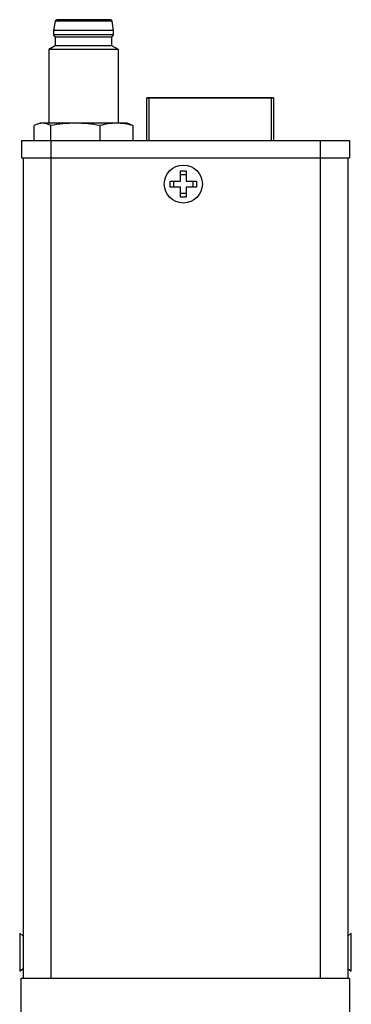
# Model space of a CAD drawing. Header units: inches. Extents: x 8.9 to 30.3, y 2.4 to 19.7.
# Tile 2 of 11: x 8.9 to 10.4, y 7.9 to 12.3. Entities that reach past the tile are written whole.
import ezdxf

# ---------------------------------------------------------------- set-up
doc = ezdxf.new("R2010")
doc.units = ezdxf.units.IN
doc.header["$MEASUREMENT"] = 0

msp = doc.modelspace()

# ---------------------------------------------------------------- linework, layer by layer
at = {"color": 7, "linetype": 'Continuous', "lineweight": 25}
for p, q in [((9.0267, 12.33), (9.0197, 12.2878)), ((9.2842, 12.33), (9.0267, 12.33)), ((9.2913, 12.2878), (9.2842, 12.33)), ((9.0197, 12.2878), (9.0197, 12.2681)), ((9.2913, 12.2878), (9.0197, 12.2878)), ((9.0197, 12.2681), (9.0275, 12.2582)), ((9.2913, 12.2681), (9.0197, 12.2681)), ((9.2834, 12.2582), (9.2913, 12.2681)), ((9.2913, 12.2681), (9.2913, 12.2878)), ((9.0275, 12.2189), (8.998, 12.2018)), ((9.0275, 12.2582), (9.0275, 12.2189)), ((9.2834, 12.2582), (9.0275, 12.2582)), ((9.2834, 12.2189), (9.0275, 12.2189)), ((9.2834, 12.2189), (9.2834, 12.2582)), ((9.313, 12.2018), (9.2834, 12.2189)), ((8.998, 12.2018), (8.998, 11.8685)), ((9.313, 12.2018), (8.998, 12.2018)), ((9.313, 11.8685), (9.313, 12.2018)), ((9.441, 11.9838), (9.441, 11.9838)), ((9.441, 11.9838), (9.441, 11.9838)), ((9.441, 11.9838), (9.441, 11.9838)), ((9.441, 11.7897), (9.441, 11.9838)), ((10.004, 11.9838), (9.451, 11.9838)), ((9.451, 11.9838), (10.004, 11.9838)), ((10.004, 11.9838), (9.451, 11.9838)), ((9.461, 11.9838), (9.461, 11.9838)), ((9.994, 11.9838), (9.461, 11.9838)), ((9.461, 11.9838), (9.994, 11.9838)), ((9.461, 11.9838), (9.461, 11.9838)), ((9.994, 11.9838), (9.461, 11.9838)), ((9.461, 11.9838), (9.994, 11.9838)), ((9.469, 11.9838), (9.4685, 11.9838)), ((9.469, 11.9838), (9.4685, 11.9838)), ((9.986, 11.9838), (9.469, 11.9838)), ((9.469, 11.9838), (9.501, 11.9838)), ((9.469, 11.9838), (9.469, 11.9838)), ((9.469, 11.9838), (9.986, 11.9838)), ((9.469, 11.9838), (9.469, 11.9838)), ((9.501, 11.9838), (9.469, 11.9838)), ((9.469, 11.9838), (9.469, 11.9838)), ((9.986, 11.9838), (9.469, 11.9838)), ((9.469, 11.9838), (9.469, 11.9838)), ((9.469, 11.9838), (9.469, 11.9838)), ((9.469, 11.9838), (9.469, 11.9838)), ((9.469, 11.9838), (9.501, 11.9838)), ((9.469, 11.9838), (9.986, 11.9838)), ((9.501, 11.9838), (9.469, 11.9838)), ((9.501, 11.9838), (9.501, 11.9838)), ((9.5771, 11.9838), (9.501, 11.9838)), ((9.501, 11.9838), (9.5771, 11.9838)), ((9.501, 11.9838), (9.501, 11.9838)), ((9.501, 11.9838), (9.501, 11.9838)), ((9.501, 11.9838), (9.501, 11.9838)), ((9.5771, 11.9838), (9.501, 11.9838)), ((9.501, 11.9838), (9.5771, 11.9838)), ((9.501, 11.9838), (9.501, 11.9838)), ((9.501, 11.9838), (9.501, 11.9838)), ((9.5771, 11.9838), (9.5771, 11.9838)), ((9.906, 11.9838), (9.5771, 11.9838)), ((9.5771, 11.9838), (9.906, 11.9838)), ((9.5771, 11.9838), (9.5771, 11.9838)), ((9.5771, 11.9838), (9.5771, 11.9838)), ((9.5771, 11.9838), (9.5771, 11.9838)), ((9.906, 11.9838), (9.5771, 11.9838)), ((9.5771, 11.9838), (9.906, 11.9838)), ((9.5771, 11.9838), (9.5771, 11.9838)), ((9.5771, 11.9838), (9.5771, 11.9838)), ((9.906, 11.9838), (9.906, 11.9838)), ((9.906, 11.9838), (9.906, 11.9838)), ((9.986, 11.9838), (9.986, 11.9838)), ((9.986, 11.9838), (9.9865, 11.9838)), ((9.986, 11.9838), (9.986, 11.9838)), ((9.986, 11.9838), (9.9864, 11.9838)), ((9.994, 11.9838), (9.994, 11.9838)), ((9.994, 11.9838), (9.994, 11.9838)), ((10.014, 11.9838), (10.014, 11.9838)), ((10.014, 11.9838), (10.014, 11.9838)), ((10.014, 11.9838), (10.014, 11.7897)), ((10.014, 11.9838), (10.014, 11.9838)), ((8.9586, 11.8685), (8.9471, 11.8643)), ((8.9695, 11.8685), (8.9586, 11.8685)), ((9.1182, 11.8685), (8.9695, 11.8685)), ((9.3042, 11.8685), (9.1182, 11.8685)), ((9.3523, 11.8685), (9.3042, 11.8685)), ((9.3639, 11.8643), (9.3523, 11.8685)), ((9.3638, 11.8639), (9.3787, 11.8574)), ((8.9323, 11.7897), (8.9323, 11.8574)), ((9.0066, 11.7897), (9.0066, 11.8574)), ((9.2298, 11.7897), (9.2298, 11.8574)), ((9.3787, 11.8574), (9.3787, 11.7897)), ((8.874, 11.7897), (8.874, 11.711)), ((8.874, 11.7897), (9.0079, 11.7897)), ((9.0079, 11.7897), (9.0079, 11.711)), ((9.0079, 11.7897), (10.2244, 11.7897)), ((10.1054, 11.7917), (10.1054, 11.7897)), ((10.1467, 11.7917), (10.1467, 11.7897)), ((10.2204, 11.7897), (10.2204, 11.7917)), ((10.2244, 11.7897), (10.2244, 11.711)), ((10.2244, 11.7897), (10.3582, 11.7897)), ((10.3582, 11.7897), (10.3582, 11.711)), ((8.874, 11.711), (9.0079, 11.711)), ((8.8816, 11.711), (8.8816, 7.9965)), ((9.0066, 11.711), (9.0066, 7.9965)), ((9.0079, 11.711), (10.2244, 11.711)), ((10.2244, 11.711), (10.3582, 11.711)), ((10.2256, 11.711), (10.2256, 7.9965)), ((10.3506, 11.711), (10.3506, 7.9965)), ((9.5928, 11.6529), (9.6198, 11.6529)), ((9.5928, 11.6064), (9.5928, 11.6529)), ((9.5928, 11.6355), (9.6198, 11.6355)), ((9.6198, 11.6529), (9.6198, 11.6064)), ((9.5463, 11.5794), (9.5463, 11.6064)), ((9.5463, 11.6064), (9.5928, 11.6064)), ((9.5637, 11.5794), (9.5637, 11.6064)), ((9.6198, 11.6064), (9.6663, 11.6064)), ((9.6489, 11.6064), (9.6489, 11.5794)), ((9.6663, 11.6064), (9.6663, 11.5794)), ((9.5928, 11.5794), (9.5463, 11.5794)), ((9.5928, 11.5329), (9.5928, 11.5794)), ((9.6198, 11.5503), (9.5928, 11.5503)), ((9.6663, 11.5794), (9.6198, 11.5794)), ((9.6198, 11.5794), (9.6198, 11.5329)), ((9.6198, 11.5329), (9.5928, 11.5329)), ((8.8816, 8.1878), (8.8666, 8.2006)), ((8.8666, 8.2006), (8.8666, 8.0286)), ((10.3656, 8.2005), (10.3506, 8.1877)), ((10.3656, 8.0285), (10.3656, 8.2005)), ((8.8666, 8.0286), (8.8816, 8.0413)), ((10.3506, 8.0412), (10.3656, 8.0285)), ((10.357, 7.9965), (8.872, 7.9965)), ((8.872, 7.9965), (8.872, 6.5115)), ((10.357, 7.9965), (10.357, 6.5115))]:
    msp.add_line(p, q, dxfattribs=at)
at = {"color": 8, "linetype": 'Continuous', "lineweight": 25}
for p, q in [((9.451, 11.9838), (9.451, 11.7897)), ((10.004, 11.9838), (10.004, 11.7897))]:
    msp.add_line(p, q, dxfattribs=at)
at = {"color": 7, "linetype": 'Continuous', "lineweight": 25, "flags": 128}
for points in [[(9.441, 11.9838), (9.4412, 11.9838), (9.4417, 11.9838), (9.4426, 11.9838), (9.4439, 11.9838), (9.4454, 11.9838), (9.4471, 11.9838), (9.449, 11.9838), (9.451, 11.9838)], [(9.451, 11.9838), (9.449, 11.9838), (9.4471, 11.9838), (9.4454, 11.9838), (9.4439, 11.9838), (9.4426, 11.9838), (9.4417, 11.9838), (9.4412, 11.9838), (9.441, 11.9838)], [(9.451, 11.9838), (9.449, 11.9838), (9.4471, 11.9838), (9.4454, 11.9838), (9.4439, 11.9838), (9.4426, 11.9838), (9.4417, 11.9838), (9.4412, 11.9838), (9.441, 11.9838)], [(9.441, 11.9838), (9.4412, 11.9838), (9.4417, 11.9838), (9.4426, 11.9838), (9.4439, 11.9838), (9.4454, 11.9838), (9.4471, 11.9838), (9.449, 11.9838), (9.451, 11.9838)], [(10.004, 11.9838), (10.0059, 11.9838), (10.0078, 11.9838), (10.0095, 11.9838), (10.0111, 11.9838), (10.0123, 11.9838), (10.0132, 11.9838), (10.0138, 11.9838), (10.014, 11.9838)], [(10.014, 11.9838), (10.0138, 11.9838), (10.0132, 11.9838), (10.0123, 11.9838), (10.0111, 11.9838), (10.0095, 11.9838), (10.0078, 11.9838), (10.0059, 11.9838), (10.004, 11.9838)], [(10.014, 11.9838), (10.0138, 11.9838), (10.0132, 11.9838), (10.0123, 11.9838), (10.0111, 11.9838), (10.0095, 11.9838), (10.0078, 11.9838), (10.0059, 11.9838), (10.004, 11.9838)], [(10.004, 11.9838), (10.0059, 11.9838), (10.0078, 11.9838), (10.0095, 11.9838), (10.0111, 11.9838), (10.0123, 11.9838), (10.0132, 11.9838), (10.0138, 11.9838), (10.014, 11.9838)]]:
    msp.add_lwpolyline(points, dxfattribs=at)
at = {"color": 7, "linetype": 'Continuous', "lineweight": 25}
msp.add_circle((9.6063, 11.5929), 0.086, dxfattribs=at)
for centre, start, end in [((9.0346, 12.3291), 90, 173.4802), ((9.2764, 12.3291), 6.5198, 90)]:
    msp.add_arc(centre, 0.00787, start, end, dxfattribs=at)
for points in [[(9.1555, 12.337), (9.0887, 12.337), (9.0346, 12.337), (9.0346, 12.337)], [(8.9695, 11.8685), (8.957, 11.8685), (8.9446, 11.8642), (8.9323, 11.8574)], [(9.0066, 11.8574), (8.9943, 11.8642), (8.982, 11.8685), (8.9695, 11.8685)], [(9.1182, 11.8685), (9.0807, 11.8685), (9.0435, 11.8642), (9.0066, 11.8574)], [(9.2298, 11.8574), (9.1929, 11.8642), (9.1558, 11.8685), (9.1182, 11.8685)], [(9.3042, 11.8685), (9.2792, 11.8685), (9.2544, 11.8642), (9.2298, 11.8574)], [(9.3787, 11.8574), (9.3541, 11.8642), (9.3293, 11.8685), (9.3042, 11.8685)]]:
    msp.add_open_spline(points, degree=3, dxfattribs=at)
msp.add_open_spline([(9.2764, 12.337), (9.2764, 12.337), (9.2637, 12.337), (9.2183, 12.337), (9.1876, 12.337), (9.1555, 12.337)], degree=3, knots=[0, 0, 0, 0, 0.5, 0.5, 1, 1, 1, 1], dxfattribs=at)

doc.saveas('drawing.dxf')
